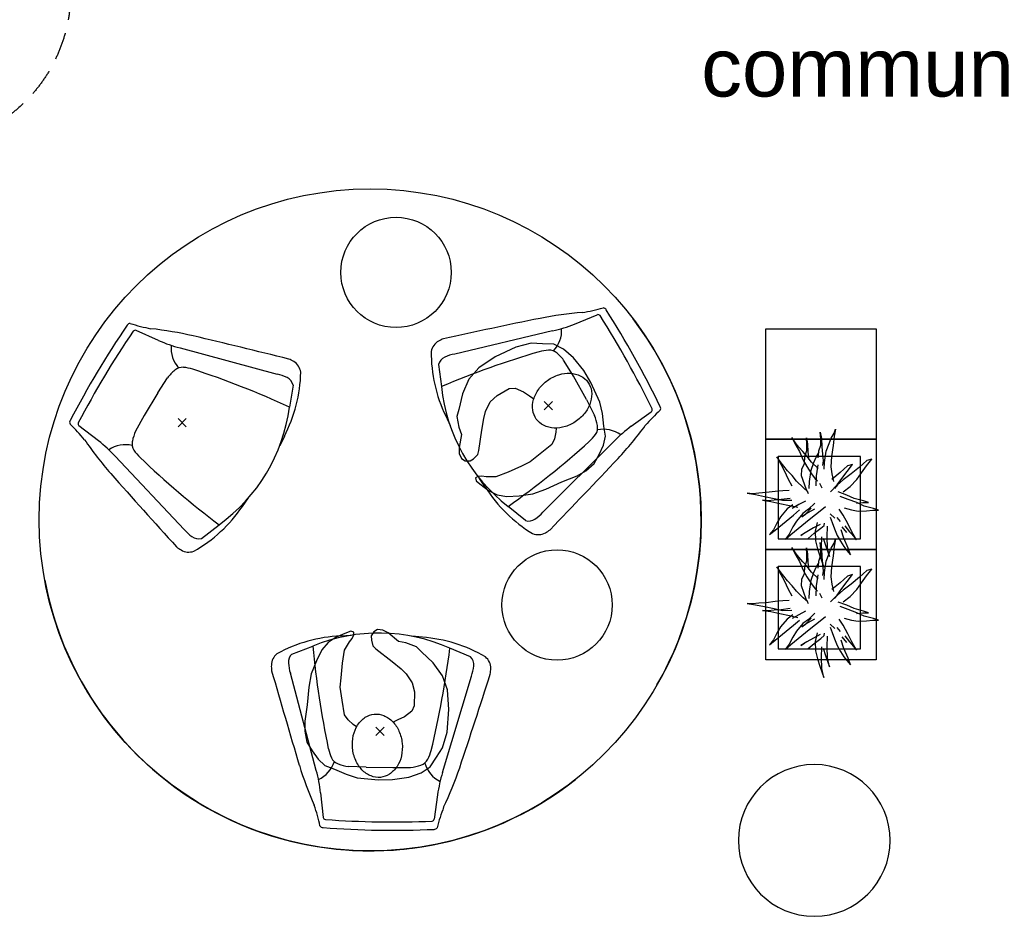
# Model space of a CAD drawing. Header units: millimetres. Extents: x 45699 to 251499, y 244 to 86446.
# Tile 28 of 240: x 55693 to 59264, y 45575 to 48826. Entities that reach past the tile are written whole.
import ezdxf

# ---------------------------------------------------------------- set-up
doc = ezdxf.new("R2010")
doc.units = ezdxf.units.MM
doc.header["$LTSCALE"] = 400
doc.header["$PDMODE"] = 3
doc.header["$PDSIZE"] = 15
doc.linetypes.add('HIDDEN', pattern=[0.375, 0.25, -0.125])
for name, color, linetype in [('-ve', 2, 'HIDDEN'), ('inlay', 6, 'Continuous'), ('inr', 4, 'Continuous'), ('plant', 114, 'Continuous'), ('plat', 5, 'Continuous'), ('symbol', 1, 'Continuous'), ('timmerwerk-ge', 150, 'Continuous')]:
    doc.layers.add(name, color=color, linetype=linetype)
doc.layers.add('mat-beton (ihwg)', color=5, linetype='Continuous', lineweight=25)
doc.styles.add('Arial', font='arial.ttf', dxfattribs={"height": 176.388889})

# ---------------------------------------------------------------- blocks, each defined once
blk = doc.blocks.new('Kolom O 550')
at = {"layer": 'mat-beton (ihwg)', "lineweight": 25}
blk.add_circle((0, 0), 275, dxfattribs=at)
blk = doc.blocks.new('boom nieuw 01')
at = {"layer": 'plant', "extrusion": (0, -4.44089e-16, -1)}
for p, q in [((-224.7, 788.7), (-238, 749.2)), ((-224.7, 788.7), (-238, 749.2)), ((-224.7, 744.5), (-224.7, 788.7)), ((-224.7, 744.5), (-224.7, 788.7)), ((-573.8, 694.3), (-627.3, 736.9)), ((-627.3, 736.9), (-616.4, 698.2)), ((-573.8, 694.3), (-627.3, 736.9)), ((-627.3, 736.9), (-616.4, 698.2)), ((-616.4, 698.2), (-563.7, 639.2)), ((-616.4, 698.2), (-563.7, 639.2)), ((-284.5, 709.5), (-297.8, 669.9)), ((-284.5, 665.3), (-284.5, 709.5)), ((-238, 749.2), (-256.6, 677.1)), ((-238, 749.2), (-256.6, 677.1)), ((-219.3, 695.7), (-224.7, 744.5)), ((-219.3, 695.7), (-224.7, 744.5)), ((-518.7, 654), (-573.8, 694.3)), ((-518.7, 654), (-573.8, 694.3)), ((-563.7, 639.2), (-510.2, 574.1)), ((-563.7, 639.2), (-510.2, 574.1)), ((-466.7, 617.5), (-518.7, 654)), ((-466.7, 617.5), (-518.7, 654)), ((-297.8, 669.9), (-316.4, 597.8)), ((-256.6, 677.1), (-284.5, 618.9)), ((-256.6, 677.1), (-284.5, 618.9)), ((-279.1, 616.4), (-284.5, 665.3)), ((-227.1, 576.3), (-218.5, 629.8)), ((-227.1, 576.3), (-218.5, 629.8)), ((-218.5, 629.8), (-219.3, 695.7)), ((-218.5, 629.8), (-219.3, 695.7)), ((-530.6, 541.3), (-584.1, 583.9)), ((-584.1, 583.9), (-573.3, 545.2)), ((-530.6, 541.3), (-584.1, 583.9)), ((-584.1, 583.9), (-573.3, 545.2)), ((-573.3, 545.2), (-520.5, 486.2)), ((-573.3, 545.2), (-520.5, 486.2)), ((-510.2, 574.1), (-462.9, 509.7)), ((-510.2, 574.1), (-462.9, 509.7)), ((-412.5, 564.8), (-466.7, 617.5)), ((-412.5, 564.8), (-466.7, 617.5)), ((-369, 511.3), (-412.5, 564.8)), ((-369, 511.3), (-412.5, 564.8)), ((-316.4, 597.8), (-344.3, 539.7)), ((-308.5, 551.4), (-333.3, 487.8)), ((-308.5, 551.4), (-333.3, 487.8)), ((-284.5, 618.9), (-308.5, 551.4)), ((-284.5, 618.9), (-308.5, 551.4)), ((-242.6, 518.9), (-227.1, 576.3)), ((-242.6, 518.9), (-227.1, 576.3)), ((-119.3, 547.6), (-186.8, 511.1)), ((-55, 579.3), (-119.3, 547.6)), ((-55, 579.3), (-119.3, 547.6)), ((-101.5, 523.5), (-55, 560)), ((-101.5, 523.5), (-55, 560)), ((9.4, 616.6), (-55, 579.3)), ((9.4, 616.6), (-55, 579.3)), ((-55, 560), (-35.5, 579.3)), ((-55, 560), (-35.5, 579.3)), ((-35.5, 579.3), (9.4, 616.6)), ((-35.5, 579.3), (9.4, 616.6)), ((73, 551.4), (-3.8, 516.5)), ((73, 551.4), (-3.8, 516.5)), ((125.7, 568.5), (73, 551.4)), ((125.7, 568.5), (73, 551.4)), ((91.6, 539), (125.7, 568.5)), ((91.6, 539), (125.7, 568.5)), ((-475.6, 501), (-530.6, 541.3)), ((-475.6, 501), (-530.6, 541.3)), ((-520.5, 486.2), (-467, 421.1)), ((-520.5, 486.2), (-467, 421.1)), ((-423.6, 464.5), (-475.6, 501)), ((-423.6, 464.5), (-475.6, 501)), ((-462.9, 509.7), (-423.3, 465.5)), ((-462.9, 509.7), (-423.3, 465.5)), ((-423.3, 465.5), (-397, 443.8)), ((-423.3, 465.5), (-397, 443.8)), ((-344.3, 539.7), (-368.3, 472.2)), ((-186.8, 511.1), (-234.1, 478.6)), ((-186.8, 511.1), (-234.1, 478.6)), ((-167.4, 459.9), (-135.6, 487.8)), ((-167.4, 459.9), (-135.6, 487.8)), ((-95.3, 500.1), (-50.4, 537.3)), ((-3.8, 516.5), (-69.7, 496.4)), ((-3.8, 516.5), (-69.7, 496.4)), ((-25.5, 463.8), (19.5, 490.2)), ((-25.5, 463.8), (19.5, 490.2)), ((19.5, 490.2), (61.4, 516.5)), ((19.5, 490.2), (61.4, 516.5)), ((61.4, 516.5), (91.6, 539)), ((61.4, 516.5), (91.6, 539)), ((-830.8, 440.5), (-863.4, 450.5)), ((-863.4, 450.5), (-807.5, 440.5)), ((-830.8, 440.5), (-863.4, 450.5)), ((-863.4, 450.5), (-807.5, 440.5)), ((-792.8, 417.2), (-830.8, 440.5)), ((-792.8, 417.2), (-830.8, 440.5)), ((-807.5, 440.5), (-733.1, 431.9)), ((-807.5, 440.5), (-733.1, 431.9)), ((-750.9, 400.1), (-792.8, 417.2)), ((-750.9, 400.1), (-792.8, 417.2)), ((-690.5, 378.4), (-750.9, 400.1)), ((-690.5, 378.4), (-750.9, 400.1)), ((-733.1, 431.9), (-646.2, 418.7)), ((-733.1, 431.9), (-646.2, 418.7)), ((-646.2, 418.7), (-567.1, 414.8)), ((-646.2, 418.7), (-567.1, 414.8)), ((-567.1, 414.8), (-509.8, 422.6)), ((-567.1, 414.8), (-509.8, 422.6)), ((-509.8, 422.6), (-450.9, 434.3)), ((-509.8, 422.6), (-450.9, 434.3)), ((-369.3, 411.8), (-423.6, 464.5)), ((-369.3, 411.8), (-423.6, 464.5)), ((-195.4, 408.6), (-161.3, 444.2)), ((-169.7, 409.6), (-127.8, 423.5)), ((-169.7, 409.6), (-127.8, 423.5)), ((-127.8, 423.5), (-78.2, 442.9)), ((-127.8, 423.5), (-78.2, 442.9)), ((-78.2, 442.9), (-25.5, 463.8)), ((-78.2, 442.9), (-25.5, 463.8)), ((70.5, 387.7), (-14.8, 384.6)), ((70.5, 387.7), (-14.8, 384.6)), ((51.1, 370.7), (103.9, 389.3)), ((51.1, 370.7), (103.9, 389.3)), ((140.3, 402.5), (70.5, 387.7)), ((140.3, 402.5), (70.5, 387.7)), ((103.9, 389.3), (140.3, 402.5)), ((103.9, 389.3), (140.3, 402.5)), ((-838.2, 330.7), (-790.1, 339.3)), ((-838.2, 330.7), (-790.1, 339.3)), ((-787.1, 335.4), (-838.2, 330.7)), ((-787.1, 335.4), (-838.2, 330.7)), ((-790.1, 339.3), (-724.3, 343.1)), ((-790.1, 339.3), (-724.3, 343.1)), ((-737.4, 334.6), (-787.1, 335.4)), ((-737.4, 334.6), (-787.1, 335.4)), ((-690.9, 319.8), (-737.4, 334.6)), ((-724.3, 343.1), (-665.3, 349.3)), ((-724.3, 343.1), (-665.3, 349.3)), ((-635.8, 315.2), (-690.9, 319.8)), ((-635.8, 315.2), (-690.9, 319.8)), ((-601.3, 365.2), (-690.5, 378.4)), ((-601.3, 365.2), (-690.5, 378.4)), ((-642.4, 298.2), (-680.4, 321.5)), ((-642.4, 298.2), (-680.4, 321.5)), ((-665.3, 349.3), (-612.6, 352.4)), ((-665.3, 349.3), (-612.6, 352.4)), ((-612.6, 352.4), (-577.7, 349.3)), ((-612.6, 352.4), (-577.7, 349.3)), ((-552.9, 314.1), (-604.1, 262.9)), ((-552.9, 314.1), (-604.1, 262.9)), ((-547, 362.1), (-601.3, 365.2)), ((-547, 362.1), (-601.3, 365.2)), ((-582.7, 312.9), (-495.8, 299.8)), ((-582.7, 312.9), (-495.8, 299.8)), ((-397.8, 347), (-435.8, 328.4)), ((-397.8, 347), (-435.8, 328.4)), ((-231.2, 344.3), (-253.6, 370.7)), ((-231.2, 344.3), (-253.6, 370.7)), ((-191.6, 292.4), (-231.2, 344.3)), ((-191.6, 292.4), (-231.2, 344.3)), ((-105.3, 362.3), (-122.3, 363.9)), ((-105.3, 362.3), (-122.3, 363.9)), ((-113, 330.5), (-85.1, 277)), ((-113, 330.5), (-85.1, 277)), ((-82.8, 335.9), (-105.3, 362.3)), ((-82.8, 335.9), (-105.3, 362.3)), ((-14.8, 384.6), (-100.1, 386.9)), ((-14.8, 384.6), (-100.1, 386.9)), ((-43.2, 284), (-82.8, 335.9)), ((-43.2, 284), (-82.8, 335.9)), ((69, 340.7), (-16.3, 343)), ((69, 340.7), (-16.3, 343)), ((-4.7, 353.6), (51.1, 370.7)), ((-4.7, 353.6), (51.1, 370.7)), ((154.3, 343.8), (69, 340.7)), ((154.3, 343.8), (69, 340.7)), ((79.1, 309.7), (134.9, 326.8)), ((79.1, 309.7), (134.9, 326.8)), ((134.9, 326.8), (187.6, 345.4)), ((134.9, 326.8), (187.6, 345.4)), ((224.1, 358.6), (154.3, 343.8)), ((224.1, 358.6), (154.3, 343.8)), ((187.6, 345.4), (224.1, 358.6)), ((187.6, 345.4), (224.1, 358.6)), ((-746.3, 230), (-680.4, 233.8)), ((-746.3, 230), (-680.4, 233.8)), ((-680.4, 233.8), (-621.4, 240)), ((-680.4, 233.8), (-621.4, 240)), ((-604.1, 262.9), (-647.5, 228)), ((-604.1, 262.9), (-647.5, 228)), ((-600.5, 281.1), (-642.4, 298.2)), ((-600.5, 281.1), (-642.4, 298.2)), ((-540, 259.4), (-600.5, 281.1)), ((-540, 259.4), (-600.5, 281.1)), ((-567.7, 224.9), (-511.1, 262.9)), ((-567.7, 224.9), (-511.1, 262.9)), ((-450.8, 246.2), (-540, 259.4)), ((-450.8, 246.2), (-540, 259.4)), ((-511.1, 262.9), (-472.3, 291.6)), ((-511.1, 262.9), (-472.3, 291.6)), ((-495.8, 299.8), (-416.7, 295.8)), ((-495.8, 299.8), (-416.7, 295.8)), ((-472.3, 291.6), (-455.2, 308.6)), ((-472.3, 291.6), (-455.2, 308.6)), ((-396.6, 243.1), (-450.8, 246.2)), ((-396.6, 243.1), (-450.8, 246.2)), ((-353.9, 237.7), (-391.9, 219.1)), ((-353.9, 237.7), (-391.9, 219.1)), ((-280.7, 287.7), (-231.9, 238.1)), ((-280.7, 287.7), (-231.9, 238.1)), ((-193.9, 215.6), (-242, 259.8)), ((-193.9, 215.6), (-242, 259.8)), ((-233.5, 285.4), (-204, 232.6)), ((-233.5, 285.4), (-204, 232.6)), ((-231.9, 238.1), (-199.3, 193.9)), ((-231.9, 238.1), (-199.3, 193.9)), ((-204, 232.6), (-173.8, 186.1)), ((-204, 232.6), (-173.8, 186.1)), ((-151.3, 243.5), (-191.6, 292.4)), ((-151.3, 243.5), (-191.6, 292.4)), ((-33.4, 98.5), (-151.3, 243.5)), ((-33.4, 98.5), (-151.3, 243.5)), ((-127.2, 307.4), (-59, 290.3)), ((-127.2, 307.4), (-59, 290.3)), ((-85.1, 277), (-55.6, 224.2)), ((-85.1, 277), (-55.6, 224.2)), ((-59, 290.3), (16.3, 294.2)), ((-59, 290.3), (16.3, 294.2)), ((-2.9, 235.1), (-43.2, 284)), ((-2.9, 235.1), (-43.2, 284)), ((16.3, 294.2), (79.1, 309.7)), ((16.3, 294.2), (79.1, 309.7)), ((-794.4, 221.4), (-746.3, 230)), ((-794.4, 221.4), (-746.3, 230)), ((-743.2, 226.1), (-794.4, 221.4)), ((-743.2, 226.1), (-794.4, 221.4)), ((-722, 162.8), (-747.6, 141.1)), ((-722, 162.8), (-747.6, 141.1)), ((-693.6, 225.3), (-743.2, 226.1)), ((-693.6, 225.3), (-743.2, 226.1)), ((-736.7, 138.8), (-687.8, 166.7)), ((-736.7, 138.8), (-687.8, 166.7)), ((-685.5, 193.1), (-722, 162.8)), ((-685.5, 193.1), (-722, 162.8)), ((-647, 210.5), (-693.6, 225.3)), ((-647, 210.5), (-693.6, 225.3)), ((-687.8, 166.7), (-619.6, 196.2)), ((-687.8, 166.7), (-619.6, 196.2)), ((-647.5, 228), (-685.5, 193.1)), ((-647.5, 228), (-685.5, 193.1)), ((-592, 205.9), (-647, 210.5)), ((-592, 205.9), (-647, 210.5)), ((-619.6, 196.2), (-567.7, 224.9)), ((-619.6, 196.2), (-567.7, 224.9)), ((-548.5, 185.8), (-592, 205.9)), ((-548.5, 185.8), (-592, 205.9)), ((-495.8, 183.4), (-548.5, 185.8)), ((-495.8, 183.4), (-548.5, 185.8)), ((-391.9, 219.1), (-495.8, 183.4)), ((-391.9, 219.1), (-495.8, 183.4)), ((-402.5, 195.1), (-453.7, 143.9)), ((-402.5, 195.1), (-453.7, 143.9)), ((-369.1, 232.3), (-402.5, 195.1)), ((-369.1, 232.3), (-402.5, 195.1)), ((-296.5, 215.1), (-268.6, 161.6)), ((-296.5, 215.1), (-268.6, 161.6)), ((-268.6, 161.6), (-239.1, 108.8)), ((-268.6, 161.6), (-239.1, 108.8)), ((-186.4, 119.7), (-226.7, 168.6)), ((-186.4, 119.7), (-226.7, 168.6)), ((-199.3, 193.9), (-138.1, 142.7)), ((-199.3, 193.9), (-138.1, 142.7)), ((-173.8, 186.1), (-193.9, 215.6)), ((-173.8, 186.1), (-193.9, 215.6)), ((-55.6, 224.2), (-25.4, 177.7)), ((-55.6, 224.2), (-25.4, 177.7)), ((-25.4, 177.7), (-45.6, 207.2)), ((-25.4, 177.7), (-45.6, 207.2)), ((-747.6, 141.1), (-796.4, 107)), ((-747.6, 141.1), (-796.4, 107)), ((-796.4, 107), (-736.7, 138.8)), ((-796.4, 107), (-736.7, 138.8)), ((-497.1, 109), (-535.1, 74.1)), ((-497.1, 109), (-535.1, 74.1)), ((-453.7, 143.9), (-497.1, 109)), ((-453.7, 143.9), (-497.1, 109)), ((-469.2, 77.2), (-417.3, 105.9)), ((-469.2, 77.2), (-417.3, 105.9)), ((-380.3, 87.1), (-378, 36.8)), ((-380.3, 87.1), (-378, 36.8)), ((-316.9, 95), (-308.3, 24.4)), ((-316.9, 95), (-308.3, 24.4)), ((-302.7, 34.4), (-303.5, 106.5)), ((-302.7, 34.4), (-303.5, 106.5)), ((-278.1, 12), (-262.5, 88.8)), ((-278.1, 12), (-262.5, 88.8)), ((-267.1, 114.3), (-234.5, 70.1)), ((-267.1, 114.3), (-234.5, 70.1)), ((-262.5, 88.8), (-247.8, 154.7)), ((-262.5, 88.8), (-247.8, 154.7)), ((-68.6, -25.3), (-186.4, 119.7)), ((-68.6, -25.3), (-186.4, 119.7)), ((-138.1, 142.7), (-93.1, 115.6)), ((-138.1, 142.7), (-93.1, 115.6)), ((-93.1, 115.6), (-36.5, 86.1)), ((-93.1, 115.6), (-36.5, 86.1)), ((-36.5, 86.1), (2.3, 55.9)), ((-36.5, 86.1), (2.3, 55.9)), ((2.3, 55.9), (-33.4, 98.5)), ((2.3, 55.9), (-33.4, 98.5)), ((-597.1, 22.1), (-646, -12)), ((-597.1, 22.1), (-646, -12)), ((-646, -12), (-586.3, 19.8)), ((-646, -12), (-586.3, 19.8)), ((-571.6, 43.9), (-597.1, 22.1)), ((-571.6, 43.9), (-597.1, 22.1)), ((-586.3, 19.8), (-537.4, 47.8)), ((-586.3, 19.8), (-537.4, 47.8)), ((-535.1, 74.1), (-571.6, 43.9)), ((-535.1, 74.1), (-571.6, 43.9)), ((-537.4, 47.8), (-469.2, 77.2)), ((-537.4, 47.8), (-469.2, 77.2)), ((-378, 36.8), (-371.8, -25.3)), ((-378, 36.8), (-371.8, -25.3)), ((-317.5, -31.5), (-302.7, 34.4)), ((-317.5, -31.5), (-302.7, 34.4)), ((-308.3, 24.4), (-303.6, -32.2)), ((-308.3, 24.4), (-303.6, -32.2)), ((-292.8, -57.8), (-278.1, 12)), ((-292.8, -57.8), (-278.1, 12)), ((-234.5, 70.1), (-173.3, 18.9)), ((-234.5, 70.1), (-173.3, 18.9)), ((-173.3, 18.9), (-128.3, -8.2)), ((-173.3, 18.9), (-128.3, -8.2)), ((-371.8, -25.3), (-363.2, -95.9)), ((-371.8, -25.3), (-363.2, -95.9)), ((-333, -108.3), (-317.5, -31.5)), ((-333, -108.3), (-317.5, -31.5)), ((-303.6, -32.2), (-299, -81)), ((-303.6, -32.2), (-299, -81)), ((-302.9, -123.7), (-292.8, -57.8)), ((-302.9, -123.7), (-292.8, -57.8)), ((-128.3, -8.2), (-71.7, -37.7)), ((-128.3, -8.2), (-71.7, -37.7)), ((-71.7, -37.7), (-32.9, -67.9)), ((-71.7, -37.7), (-32.9, -67.9)), ((-32.9, -67.9), (-68.6, -25.3)), ((-32.9, -67.9), (-68.6, -25.3)), ((-363.2, -95.9), (-358.6, -152.4)), ((-363.2, -95.9), (-358.6, -152.4)), ((-358.6, -152.4), (-353.9, -201.3)), ((-358.6, -152.4), (-353.9, -201.3)), ((-347.7, -178.1), (-333, -108.3)), ((-347.7, -178.1), (-333, -108.3)), ((-299, -81), (-302.9, -123.7)), ((-299, -81), (-302.9, -123.7)), ((-357.8, -243.9), (-347.7, -178.1)), ((-357.8, -243.9), (-347.7, -178.1)), ((-353.9, -201.3), (-357.8, -243.9)), ((-353.9, -201.3), (-357.8, -243.9))]:
    blk.add_line(p, q, dxfattribs=at)
at = {"layer": 'timmerwerk-ge', "linetype": 'Continuous', "extrusion": (0, -4.44089e-16, -1)}
for p, q in [((0, 647), (-647, 647)), ((-647, 647), (-647, 0)), ((0, 0), (0, 647)), ((-647, 0), (0, 0))]:
    blk.add_line(p, q, dxfattribs=at)
blk = doc.blocks.new('Happy_swing_high_2D_dwg')
for p, q in [((-212.009, 226.875), (-201.508, 315.482)), ((212.009, 226.875), (201.508, 315.482)), ((-228.877, 145.96), (-328.331, -205.127)), ((228.877, 145.96), (328.331, -205.127)), ((-48.401, 131.388), (-112.637, 129.466)), ((48.401, 131.388), (-48.48, 131.388)), ((48.401, 131.388), (112.637, 129.466)), ((-323.816, -274.958), (-248.483, -304.54)), ((323.816, -274.958), (248.483, -304.54)), ((-148.294, -342.95), (-109.926, -346.164)), ((148.294, -342.95), (109.926, -346.164))]:
    blk.add_line(p, q)
for centre, radius, start, end in [((0, -3028.199), 3386.935, 86.5975, 93.4025), ((-789.168, 477.852), 591.348, 339.6612, 347.1732), ((-201.499, 339.783), 12.992, 87.8715, 148.5043), ((-190.926, 312.319), 11.045, 102.7908, 163.3632), ((-0.04, -3087.504), 3416.07, 86.7539, 93.2444), ((190.926, 312.319), 11.045, 16.6368, 77.2092), ((201.499, 339.783), 12.992, 31.4957, 92.1285), ((789.168, 477.852), 591.348, 192.8268, 200.3388), ((1050.658, -310.034), 1411.115, 155.6262, 161.9167), ((-1050.658, -310.034), 1411.115, 18.0833, 24.3738), ((-727.93, 292.208), 520.041, 343.6667, 352.7828), ((727.93, 292.208), 520.041, 187.2172, 196.3333), ((-269.347, 78.82), 111.039, 17.8916, 63.8835), ((269.347, 78.82), 111.039, 116.1165, 162.1084), ((29399.4, -9251.759), 31136.6, 162.4676, 163.1248), ((-132.957, 75.986), 48.068, 110.556, 151.1103), ((-93.339, -39.722), 170.285, 96.5074, 109.3878), ((93.339, -39.722), 170.285, 70.6122, 83.4926), ((132.957, 75.986), 48.068, 28.8897, 69.444), ((-29399.4, -9251.759), 31136.6, 16.8752, 17.5324), ((-7.539, 22.419), 184.092, 155.3118, 166.1), ((7.539, 22.419), 184.092, 13.9, 24.6882), ((-299.551, -230.098), 98.303, 170.0939, 181.9623), ((-173.786, -256.718), 162.929, 161.5397, 174.8387), ((173.786, -256.718), 162.929, 5.161298, 18.4603), ((299.551, -230.098), 98.303, 358.0377, 369.906091), ((-344.345, -233.579), 53.452, 179.8764, 231.0431), ((-296.476, -246.063), 39.78, 174.226, 226.5846), ((296.476, -246.063), 39.78, 313.4154, 365.774035), ((344.345, -233.579), 53.452, 308.9569, 360.123558), ((-118.31, 181.433), 525.239, 240.3743, 266.7273), ((118.31, 181.433), 525.239, 273.2727, 299.6257), ((0, 271.18), 627.054, 246.6548, 293.3452)]:
    blk.add_arc(centre, radius, start, end)
for centre, start_param, end_param in [((3133.527, -673.731), 2.92139842, 3.03244849), ((-3133.527, -673.731), 6.39232947, 6.50337954)]:
    blk.add_ellipse(centre, major_axis=(3402.254, 0), ratio=0.99619488, start_param=start_param, end_param=end_param)
blk.add_point((0, 0))
blk.add_point((0, 0))
blk.add_point((0, 0))
blk.add_point((0, 0))
blk.add_point((0, 0))
blk.add_point((0, 0))
blk.add_point((0, 0))
blk = doc.blocks.new('SYMB-PS01_B2')
blk.add_lwpolyline([(58.6, 67.4), (69.9, 77.8), (86, 96.6), (96.2, 116.4), (97.7, 170.3), (98.9, 217.4), (92.2, 250.7), (80.6, 302.7), (67.2, 348.9), (45.4, 376.3), (34.1, 387.9), (26.6, 400.2), (25.8, 409.6), (35.8, 414.1), (52.2, 410), (91.1, 399.8), (121.7, 384.5), (148.5, 360), (172.8, 323.3), (197.5, 278.9), (212.1, 231.9), (226.3, 168.8), (242.3, 111.1), (246.7, 76.3), (243.8, 35.7), (228.6, 1.8), (211, -31.7), (189.9, -56.4), (157.6, -74.3), (117.4, -97.9), (79.2, -115.8), (3.3, -132.4), (-46.9, -138.2), (-106.7, -136.4), (-153.5, -126.6), (-188.7, -109.6), (-215.4, -77.6), (-241.3, -46.4), (-264.4, 7.1), (-281.7, 87.7), (-285.3, 159.4), (-274.4, 212.1), (-245.6, 262.8), (-208.8, 307.7), (-193.1, 328.9), (-157.4, 347.2), (-130.7, 355.4), (-98.1, 391.1), (-80.1, 403.4), (-61.1, 407.8), (-46.6, 401.9), (-35.3, 388.5), (-34.1, 373.2), (-36.8, 351.9), (-46.2, 340), (-98.7, 286.6), (-128.1, 256.2), (-144.3, 235.4), (-162, 200.8), (-165.4, 167), (-158.2, 116.6), (-147, 99), (-118, 82.3), (-92.6, 73.9), (-75.3, 68.1)])
blk.add_lwpolyline([(-98.1, -12.2, 0.078796), (-89.7, -57.2, 0.088041), (-69.3, -92.8, 0.105312), (-38.1, -117.4, 0.121926), (-4.5, -124.7, 0.121926), (28.7, -115.5, 0.105312), (58.5, -89.2, 0.088041), (76.7, -52.4, 0.078796), (82.6, -7.1, 0.078796), (74.1, 37.9, 0.088041), (53.8, 73.5, 0.105312), (22.6, 98.1, 0.121926), (-11.1, 105.4, 0.121926), (-44.2, 96.2, 0.105312), (-74, 69.9, 0.088041), (-92.2, 33.1, 0.078796)], format="xyb", close=True)

msp = doc.modelspace()

# ---------------------------------------------------------------- linework, layer by layer
at = {"layer": '-ve'}
msp.add_circle((55319.7, 48924.8), 558.5, dxfattribs=at)
at = {"layer": 'inlay'}
msp.add_circle((56964.2, 47012.4), 1200, dxfattribs=at)
for centre, radius, start, end in [((66395, 55316.8), 8551.8, 205.16744, 238.43866), ((56964.2, 47012.4), 1200, 330.0727, 37.3692), ((56964.2, 47012.4), 1200, 190.5029, 297.4484), ((56964.2, 47012.4), 1200, 192.8462, 308.3556)]:
    msp.add_arc(centre, radius, start, end, dxfattribs=at)
at = {"layer": 'inr'}
for centre in [(57058, 47909.6), (57642, 46703.7)]:
    msp.add_circle(centre, 200, dxfattribs=at)
at = {"layer": 'timmerwerk-ge'}
for points in [[(58399.1, 47305.4), (58399.1, 47705.4), (58799.1, 47705.4), (58799.1, 47305.4)], [(58399.1, 46905.4), (58399.1, 47305.4), (58799.1, 47305.4), (58799.1, 46905.4)], [(58399.1, 46505.4), (58399.1, 46905.4), (58799.1, 46905.4), (58799.1, 46505.4)]]:
    msp.add_lwpolyline(points, close=True, dxfattribs=at)

# ---------------------------------------------------------------- block references
at = {"layer": '-ve', "xscale": 0.4608, "yscale": 0.4608, "zscale": 0.4608, "rotation": 270}
for p in [(58443.8, 46943.7), (58443.8, 46544.6)]:
    msp.add_blockref('boom nieuw 01', p, dxfattribs=at)
at = {"layer": 'inr'}
for p, rotation in [((57609.8, 47426.6), 299.1224407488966), ((56282.6, 47364.3), 59.12244074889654), ((57000.1, 46246.1), 179.1224407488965)]:
    msp.add_blockref('Happy_swing_high_2D_dwg', p, dxfattribs=dict(at, rotation=rotation))
at = {"layer": 'mat-beton (ihwg)', "color": 7, "xscale": -1, "rotation": 270}
msp.add_blockref('Kolom O 550', (58574.4, 45850), dxfattribs=at)
at = {"layer": 'symbol', "xscale": -1}
for p, rotation in [((57657.3, 47432.5), 127.1898272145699), ((56981.4, 46202), 7.189827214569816)]:
    msp.add_blockref('SYMB-PS01_B2', p, dxfattribs=dict(at, rotation=rotation))

# ---------------------------------------------------------------- texts
at = {"layer": 'plat', "insert": (58164.5, 48758.8), "char_height": 211.667, "attachment_point": 1, "style": 'Arial'}
msp.add_mtext('communicatie', dxfattribs=at)

doc.saveas('drawing.dxf')
